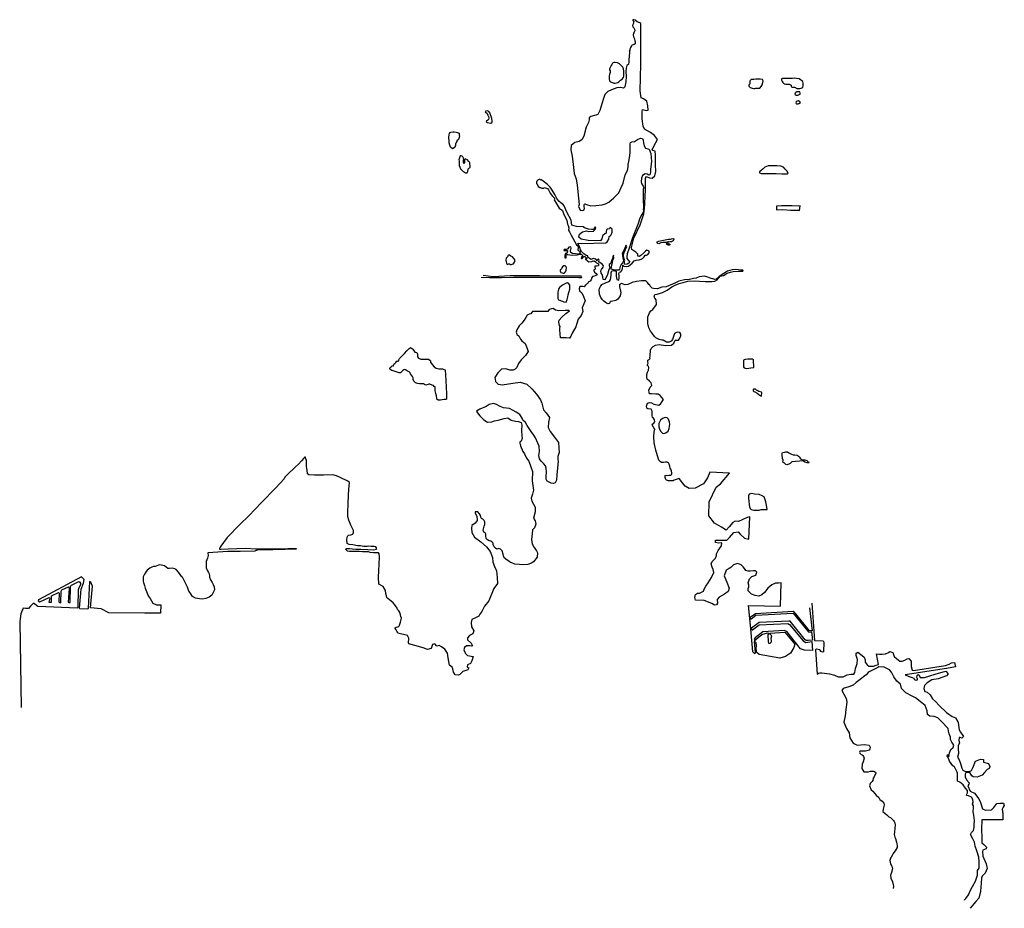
# Model space of a CAD drawing. Extents: x 188817 to 228219, y 769232 to 804811.
import ezdxf

# ---------------------------------------------------------------- set-up
doc = ezdxf.new("R2010")
doc.units = 0
doc.header["$LTSCALE"] = 800
doc.layers.add('WETLANDS', color=3, linetype='CONTINUOUS')

msp = doc.modelspace()

# ---------------------------------------------------------------- linework, layer by layer
at = {"layer": 'WETLANDS', "color": 0}
msp.add_lwpolyline([(220425, 781266), (220530, 780348), (220423, 780348), (219876, 781023), (219828, 781076), (219767, 781114), (218268, 781025), (218055, 780873), (218054, 780813), (218084, 780816), (218277, 780971), (219768, 781050), (220353, 780323), (220393, 780289), (220505, 780308), (220539, 779962), (220367, 779953), (220295, 779961), (220244, 779985), (219700, 780666), (219650, 780723), (219598, 780734), (218411, 780673), (218107, 780444), (218110, 780379), (218145, 780378), (218415, 780582), (219561, 780638), (219628, 780599), (220176, 779944), (220282, 779880), (220517, 779910), (220538, 779558), (220223, 779567), (220066, 779624), (219510, 780311), (219406, 780357), (218559, 780307), (218250, 780060), (218214, 780007), (218217, 779976), (218241, 779944), (218282, 779992), (218367, 780072), (218509, 780193), (218744, 780262), (218782, 780254), (218782, 780223), (218755, 780185), (218764, 779895), (218785, 779850), (218851, 779853), (218901, 779902), (218901, 779965), (218883, 780018), (218888, 780046), (218912, 780143), (218862, 780198), (218825, 780226), (218837, 780249), (219430, 780293), (219831, 779803), (219797, 779670), (219664, 779452), (219465, 779311), (219241, 779248), (218412, 779390), (218310, 779476), (218292, 779625), (218305, 779753), (218291, 779861), (218254, 779906), (218207, 779910), (218254, 779474), (218235, 779423), (218160, 779498), (218067, 780573), (217984, 781358), (219260, 781331), (219284, 782259), (219177, 782255), (219067, 782248), (218916, 782183), (218757, 782049), (218617, 781877), (218520, 781783), (218389, 781731), (218250, 781753), (218103, 781804), (218048, 781862), (217996, 781910), (217965, 781948), (217972, 782036), (217999, 782104), (217989, 782173), (217975, 782269), (218017, 782419), (218121, 782512), (218269, 782565), (218318, 782696), (218263, 782747), (218182, 782740), (218054, 782733), (217973, 782736), (217877, 782756), (217825, 782835), (217769, 782898), (217684, 782978), (217547, 783041), (217380, 782988), (217277, 782880), (217209, 782835), (217085, 782765), (217007, 782543), (217111, 782295), (217208, 782048), (217171, 781916), (217024, 781810), (216810, 781694), (216733, 781597), (216740, 781443), (216700, 781381), (216617, 781370), (216515, 781431), (216203, 781553), (215856, 781574), (215831, 781680), (215861, 781794), (215940, 781844), (216026, 781853), (216175, 781927), (216212, 782013), (216277, 782132), (216367, 782260), (216505, 782481), (216600, 782672), (216568, 782792), (216530, 782889), (216494, 783028), (216530, 783124), (216656, 783245), (216702, 783359), (216695, 783430), (216769, 783555), (216895, 783743), (216911, 783870), (216783, 783850), (216663, 783878), (216666, 783966), (217065, 783970), (217109, 783976), (217221, 784072), (217396, 784277), (217568, 784300), (217655, 784216), (217823, 784046), (217990, 784017), (218036, 784902), (217922, 784877), (217758, 784797), (217576, 784715), (217443, 784728), (217360, 784677), (217206, 784499), (217089, 784377), (216905, 784486), (216627, 784652), (216400, 784947), (216412, 785501), (216694, 786098), (216862, 786224), (217227, 786655), (216436, 786699), (216343, 786473), (216178, 786233), (215845, 786050), (215608, 786043), (215450, 786127), (215347, 786264), (215205, 786442), (215012, 786379), (214964, 786351), (214921, 786345), (214851, 786351), (214777, 786353), (214736, 786359), (214696, 786371), (214672, 786406), (214648, 786479), (214642, 786556), (214674, 786570), (214705, 786562), (214811, 786568), (214880, 786573), (214909, 786619), (214915, 786658), (214897, 786744), (214871, 786810), (214851, 786856), (214832, 786939), (214802, 787008), (214778, 787068), (214721, 787090), (214658, 787091), (214578, 787077), (214502, 787079), (214460, 787110), (214399, 787175), (214342, 787343), (214273, 787578), (214203, 787863), (214191, 788125), (214207, 788295), (214231, 788411), (214197, 788463), (214132, 788587), (214157, 788633), (214189, 788653), (214229, 788707), (214226, 788784), (214179, 788851), (214134, 788881), (214128, 788958), (214122, 789134), (214090, 789222), (213959, 789229), (213916, 789261), (213899, 789334), (213945, 789452), (214018, 789477), (214096, 789464), (214188, 789414), (214392, 789377), (214480, 789440), (214574, 789600), (214520, 789686), (214450, 789766), (214373, 789820), (214274, 789813), (214106, 789829), (214021, 789833), (214006, 789892), (213994, 789976), (214052, 790096), (214113, 790161), (214092, 790268), (214023, 790340), (213924, 790423), (213912, 790484), (213909, 790601), (213934, 790698), (213975, 790782), (214000, 790891), (213986, 790933), (213949, 790952), (213933, 790978), (213968, 791060), (213960, 791116), (213948, 791146), (213960, 791172), (214013, 791204), (214041, 791246), (214035, 791276), (214044, 791349), (214064, 791582), (214090, 791642), (214131, 791685), (214163, 791731), (214262, 791783), (214413, 791805), (214664, 791767), (214896, 791779), (214993, 791858), (215049, 791973), (215138, 791985), (215185, 791983), (215235, 792062), (215269, 792149), (215275, 792155), (215278, 792225), (215240, 792283), (215132, 792306), (215021, 792240), (214970, 792085), (214937, 792009), (214883, 791941), (214813, 791898), (214703, 791901), (214572, 791978), (214510, 791977), (214406, 792001), (214276, 792078), (214218, 792131), (214121, 792261), (214056, 792341), (213988, 792472), (213953, 792646), (213952, 792760), (213960, 792911), (214016, 793073), (214078, 793150), (214153, 793202), (214297, 793407), (214291, 793590), (214233, 793660), (214204, 793720), (214237, 793803), (214324, 793823), (214539, 793890), (214727, 793975), (214911, 794108), (215043, 794183), (215209, 794254), (215365, 794291), (215558, 794336), (215814, 794349), (216021, 794344), (216251, 794329), (216513, 794330), (216638, 794336), (216734, 794392), (216843, 794537), (216979, 794574), (217126, 794663), (217256, 794707), (217372, 794729), (217578, 794739), (217750, 794738), (217766, 794767), (217752, 794782), (217676, 794776), (217578, 794798), (217471, 794815), (217333, 794795), (217147, 794742), (216995, 794654), (216808, 794532), (216682, 794415), (216636, 794411), (216552, 794430), (216484, 794453), (216360, 794496), (216222, 794535), (216002, 794521), (215885, 794466), (215775, 794452), (215623, 794410), (215415, 794393), (215192, 794344), (215038, 794256), (214686, 794114), (214508, 794097), (214338, 794039), (214181, 794042), (214131, 794066), (214100, 794094), (214049, 794140), (214036, 794187), (213988, 794214), (213943, 794292), (213869, 794349), (213706, 794351), (213502, 794327), (213322, 794289), (213149, 794205), (213042, 794196), (212905, 794247), (212825, 794191), (212823, 794113), (212874, 793891), (212853, 793759), (212752, 793623), (212667, 793565), (212547, 793536), (212468, 793532), (212438, 793504), (212423, 793451), (212364, 793432), (212294, 793459), (212199, 793535), (212141, 793590), (212076, 793682), (212016, 793826), (212006, 794020), (212054, 794128), (212117, 794213), (212291, 794289), (212406, 794330), (212453, 794401), (212483, 794576), (212481, 794682), (212518, 794757), (212567, 794771), (212631, 794756), (212681, 794747), (212686, 794740), (212693, 794661), (212684, 794540), (212707, 794411), (212789, 794381), (212812, 794461), (212801, 794555), (212796, 794646), (212818, 794705), (212873, 794715), (212914, 794768), (212935, 794844), (212948, 794958), (212953, 794985), (212991, 794946), (213081, 794926), (213182, 794943), (213249, 794991), (213321, 795056), (213401, 795157), (213408, 795158), (213490, 795187), (213607, 795200), (213685, 795216), (213737, 795249), (213802, 795321), (213850, 795378), (213896, 795389), (213948, 795405), (214002, 795479), (214008, 795548), (213918, 795579), (213861, 795547), (213789, 795476), (213671, 795370), (213606, 795330), (213553, 795347), (213555, 795419), (213479, 795498), (213308, 795605), (213300, 795684), (213392, 796059), (213652, 796601), (213756, 796923), (213787, 797038), (213813, 797141), (213821, 797249), (213838, 797453), (213848, 797742), (213857, 797993), (213860, 798158), (213858, 798309), (213864, 798459), (213902, 798536), (214025, 798478), (214128, 798466), (214231, 798557), (214272, 798737), (214260, 798999), (214257, 799390), (214248, 799553), (214157, 799574), (214128, 799605), (214213, 799771), (214280, 799892), (214345, 800009), (214216, 800173), (214057, 800298), (213822, 800422), (213763, 800550), (213724, 800841), (213728, 801137), (213736, 801211), (213827, 801189), (213894, 801174), (213967, 801193), (213955, 801358), (213913, 801549), (213779, 801645), (213688, 801678), (213649, 801960), (213674, 803030), (213680, 804657), (213627, 804682), (213527, 804723), (213443, 804792), (213387, 804811), (213352, 804807), (213347, 804781), (213376, 804753), (213391, 804741), (213383, 804702), (213365, 804635), (213350, 804609), (213337, 804590), (213351, 804518), (213397, 804481), (213420, 804426), (213430, 804368), (213405, 804305), (213379, 804276), (213373, 804202), (213383, 804126), (213423, 804048), (213433, 803968), (213441, 803923), (213453, 803873), (213446, 803840), (213401, 803812), (213330, 803796), (213304, 803769), (213262, 803699), (213247, 803656), (213238, 803627), (213232, 803587), (213210, 803549), (213206, 803546), (213218, 803541), (213220, 803501), (213195, 803200), (213196, 803115), (213182, 803028), (213154, 802998), (213110, 802972), (213083, 802870), (213074, 802732), (213080, 802533), (213073, 802317), (213039, 802123), (212974, 802071), (212874, 802098), (212707, 802078), (212501, 801999), (212354, 801934), (212235, 801809), (212172, 801609), (212081, 801349), (212034, 801176), (211949, 801018), (211868, 800991), (211679, 800938), (211611, 800884), (211604, 800799), (211576, 800699), (211490, 800507), (211389, 800143), (211309, 799998), (211202, 799939), (211027, 799897), (210885, 799774), (210874, 799596), (210929, 799344), (210969, 799011), (211002, 798653), (211082, 798433), (211121, 798182), (211184, 797658), (211201, 797416), (211173, 797329), (211243, 797178), (211356, 797173), (211406, 797193), (211416, 797259), (211407, 797321), (211401, 797384), (211416, 797422), (211431, 797438), (211501, 797417), (211679, 797355), (211872, 797368), (212123, 797399), (212259, 797436), (212396, 797511), (212591, 797678), (212789, 797881), (212891, 798090), (212967, 798266), (213052, 798600), (213140, 798773), (213165, 798916), (213168, 799011), (213187, 799137), (213221, 799285), (213243, 799481), (213249, 799598), (213240, 799708), (213253, 799844), (213258, 799898), (213319, 799917), (213416, 799933), (213544, 800015), (213659, 800061), (213738, 800049), (213766, 799986), (213784, 799876), (213812, 799761), (213866, 799664), (213956, 799638), (214002, 799622), (214070, 799457), (214099, 799138), (214067, 798931), (214056, 798810), (214058, 798700), (214030, 798603), (213997, 798583), (213924, 798620), (213846, 798634), (213734, 798567), (213698, 798464), (213686, 798324), (213700, 798257), (213767, 798140), (213788, 798091), (213784, 798050), (213769, 798013), (213761, 797969), (213766, 797894), (213765, 797776), (213770, 797617), (213776, 797297), (213772, 797210), (213781, 797178), (213778, 797121), (213747, 797077), (213711, 797004), (213637, 796859), (213554, 796615), (213341, 796075), (213210, 795669), (213128, 795439), (213108, 795310), (213112, 795245), (213165, 795187), (213231, 795105), (213199, 795064), (213133, 795017), (213033, 795011), (213021, 795049), (213023, 795140), (213034, 795169), (213004, 795231), (212982, 795326), (212980, 795409), (213013, 795491), (213062, 795608), (213119, 795726), (213092, 795788), (213072, 795771), (213058, 795725), (213033, 795679), (212989, 795566), (212933, 795444), (212940, 795370), (212957, 795268), (212976, 795162), (212936, 795070), (212893, 795013), (212845, 794923), (212821, 794820), (212787, 794788), (212738, 794782), (212631, 794779), (212486, 794828), (212494, 794896), (212519, 794993), (212544, 795083), (212557, 795187), (212587, 795257), (212585, 795381), (212554, 795312), (212538, 795250), (212500, 795150), (212476, 795057), (212444, 795029), (212407, 795007), (212405, 794957), (212438, 794904), (212382, 794757), (212334, 794603), (212274, 794455), (212218, 794395), (212167, 794405), (212154, 794518), (212122, 794609), (212084, 794663), (212074, 794754), (212096, 794814), (212164, 794902), (212177, 794960), (212134, 795015), (212027, 795086), (211983, 795121), (212010, 795170), (211976, 795234), (211941, 795198), (211928, 795154), (211872, 795218), (211762, 795243), (211680, 795215), (211618, 795244), (211553, 795303), (211546, 795353), (211481, 795375), (211390, 795433), (211297, 795535), (211248, 795617), (211252, 795645), (211187, 795786), (211157, 795843), (211184, 795862), (211293, 795855), (212267, 795880), (212320, 795916), (212393, 796029), (212408, 796132), (212447, 796157), (212487, 796200), (212522, 796306), (212525, 796418), (212443, 796506), (212432, 796475), (212417, 796433), (212340, 796421), (212298, 796401), (212292, 796334), (212287, 796265), (212238, 796236), (212134, 796155), (212109, 796042), (212057, 795962), (211563, 795973), (211289, 796021), (211195, 796108), (211223, 796228), (211334, 796323), (211494, 796356), (211595, 796333), (211791, 796348), (211794, 796351), (211851, 796416), (211876, 796492), (211850, 796520), (211805, 796460), (211795, 796407), (211709, 796406), (211573, 796427), (211413, 796474), (211372, 796512), (211097, 796529), (210915, 796589), (210890, 796781), (210709, 797104), (210611, 797360), (210558, 797423), (210488, 797469), (210393, 797548), (210308, 797652), (210237, 797816), (210126, 797984), (210040, 798105), (209944, 798217), (209771, 798347), (209705, 798400), (209668, 798380), (209632, 798427), (209561, 798402), (209493, 798335), (209498, 798255), (209542, 798196), (209560, 798127), (209629, 798089), (209652, 798089), (209706, 798069), (209798, 798068), (209810, 798086), (209935, 798057), (209978, 797994), (210051, 797865), (210123, 797764), (210222, 797659), (210221, 797624), (210211, 797599), (210244, 797535), (210409, 797268), (210534, 797172), (210587, 797004), (210665, 796884), (210718, 796777), (210736, 796625), (210772, 796565), (210797, 796478), (210782, 796382), (210822, 796310), (210881, 796178), (211095, 795792), (211151, 795755), (211164, 795670), (211158, 795610), (211170, 795565), (211224, 795551), (211244, 795480), (211220, 795440), (211147, 795423), (211058, 795438), (210941, 795443), (210872, 795489), (210863, 795556), (210886, 795660), (210868, 795711), (210788, 795704), (210752, 795640), (210697, 795614), (210599, 795615), (210593, 795564), (210699, 795573), (210737, 795565), (210739, 795543), (210719, 795509), (210716, 795444), (210660, 795453), (210629, 795364), (210630, 795273), (210687, 795272), (210688, 795292), (210684, 795327), (210688, 795390), (210717, 795407), (210755, 795406), (210829, 795393), (210951, 795381), (211125, 795395), (211235, 795425), (211280, 795425), (211331, 795401), (211344, 795367), (211333, 795333), (211305, 795310), (211280, 795267), (211287, 795244), (211321, 795253), (211358, 795280), (211390, 795324), (211434, 795326), (211473, 795303), (211499, 795270), (211510, 795240), (211489, 795236), (211465, 795232), (211456, 795207), (211488, 795191), (211517, 795194), (211526, 795167), (211599, 795112), (211711, 795124), (211767, 795157), (211794, 795143), (211806, 795151), (211861, 795116), (211905, 795079), (211976, 795033), (211977, 794968), (211961, 794952), (211902, 794947), (211839, 794945), (211838, 794903), (211840, 794834), (211833, 794813), (211788, 794800), (211789, 794764), (211815, 794698), (211887, 794645), (211922, 794590), (211879, 794562), (211805, 794546), (211745, 794525), (211708, 794483), (211688, 794394), (211647, 794344), (211623, 794327), (211582, 794317), (211568, 794276), (211536, 794244), (211522, 794241), (211501, 794218), (211486, 794193), (211448, 794162), (211400, 794115), (211350, 794124), (211238, 794125), (211201, 794035), (211221, 793951), (211308, 793879), (211376, 793727), (211442, 793549), (211397, 793431), (211329, 793268), (211349, 793128), (211289, 792967), (211164, 792824), (211107, 792642), (211069, 792518), (210923, 792254), (210892, 792171), (210866, 792134), (210820, 792057), (210812, 792054), (210681, 792066), (210459, 792069), (210440, 792238), (210430, 792392), (210426, 792459), (210451, 792531), (210419, 792572), (210391, 792699), (210408, 792776), (210518, 792895), (210677, 793047), (210815, 793150), (210786, 793171), (210643, 793169), (210390, 793151), (210258, 793184), (210164, 793246), (210095, 793239), (210010, 793206), (209954, 793128), (209335, 793130), (209298, 793075), (209272, 793036), (209202, 793014), (209123, 792978), (209077, 792893), (209005, 792781), (208915, 792666), (208801, 792557), (208718, 792398), (208690, 792300), (208708, 792213), (208710, 792210), (208789, 792147), (208853, 792015), (208917, 791955), (209040, 791842), (209120, 791647), (209162, 791520), (209055, 791367), (208884, 791198), (208779, 791046), (208710, 790885), (208647, 790812), (208560, 790780), (208436, 790783), (208276, 790829), (208098, 790813), (207946, 790677), (207828, 790480), (207853, 790322), (207967, 790215), (208121, 790187), (208548, 790260), (208844, 790293), (209115, 790213), (209305, 790032), (209492, 789819), (209665, 789596), (209718, 789453), (209775, 789187), (209891, 789069), (210023, 788889), (209973, 788693), (209969, 788485), (210049, 788320), (210254, 788042), (210385, 787886), (210395, 787668), (210404, 787476), (210357, 787324), (210356, 787195), (210364, 787123), (210313, 786603), (210314, 786593), (210293, 786376), (210239, 786264), (210183, 786245), (210085, 786255), (209930, 786332), (209882, 786410), (209885, 786528), (209903, 786700), (209881, 786852), (209857, 786949), (209792, 787029), (209687, 787139), (209619, 787233), (209591, 787366), (209619, 787519), (209610, 787731), (209557, 787860), (209461, 788067), (209395, 788181), (209291, 788328), (209127, 788559), (209054, 788680), (208952, 788774), (208920, 788859), (208825, 789006), (208686, 789099), (208564, 789165), (208412, 789240), (208182, 789275), (208041, 789319), (207900, 789402), (207771, 789443), (207607, 789410), (207485, 789328), (207233, 789217), (207100, 789143), (207139, 789064), (207233, 788946), (207386, 788789), (207531, 788700), (207712, 788714), (207819, 788752), (207958, 788774), (208200, 788842), (208349, 788868), (208486, 788779), (208661, 788733), (208783, 788719), (208883, 788686), (208916, 788578), (208902, 788358), (208908, 788150), (208919, 788044), (208883, 787938), (208833, 787889), (208825, 787849), (208857, 787755), (208957, 787517), (209014, 787422), (209097, 787256), (209187, 787132), (209190, 787130), (209272, 786911), (209341, 786716), (209324, 786352), (209375, 785967), (209341, 785808), (209281, 785650), (209309, 785535), (209444, 785290), (209445, 785110), (209377, 784852), (209447, 784749), (209478, 784615), (209416, 784462), (209340, 784384), (209319, 784232), (209302, 784003), (209322, 783829), (209410, 783682), (209502, 783548), (209543, 783468), (209526, 783295), (209375, 783105), (209299, 783046), (209261, 783032), (209145, 782999), (208920, 782987), (208813, 783001), (208625, 783008), (208510, 783063), (208464, 783079), (208396, 783137), (208328, 783174), (208208, 783259), (208175, 783344), (208166, 783414), (208122, 783548), (208064, 783617), (207986, 783642), (207906, 783617), (207852, 783646), (207806, 783707), (207769, 783798), (207758, 783850), (207714, 783909), (207669, 783930), (207607, 783948), (207539, 783980), (207484, 784037), (207475, 784141), (207470, 784216), (207439, 784266), (207392, 784291), (207365, 784375), (207398, 784530), (207434, 784603), (207426, 784700), (207407, 784756), (207346, 784809), (207295, 784836), (207267, 784895), (207258, 784960), (207217, 785025), (207145, 785107), (207047, 785108), (207043, 785050), (207112, 784928), (207126, 784756), (207046, 784651), (206917, 784555), (206892, 784455), (206909, 784274), (207022, 784086), (207266, 783903), (207500, 783711), (207641, 783523), (207734, 783276), (207736, 783272), (207754, 783091), (207814, 782918), (207901, 782743), (207929, 782479), (207936, 782232), (207787, 782039), (207586, 781545), (207411, 781325), (207313, 781119), (207235, 781005), (207187, 780930), (207088, 780870), (206911, 780790), (206889, 780674), (206903, 780498), (206991, 780347), (206955, 780228), (206817, 780149), (206735, 780059), (206734, 779978), (206887, 779845), (206936, 779745), (206891, 779733), (206832, 779743), (206827, 779745), (206701, 779738), (206623, 779673), (206597, 779579), (206641, 779458), (206646, 779453), (206731, 779352), (206964, 779319), (206907, 779144), (206858, 779040), (206743, 778974), (206719, 778886), (206797, 778854), (206757, 778785), (206707, 778770), (206547, 778713), (206432, 778595), (206379, 778562), (206243, 778576), (206171, 778687), (206151, 778822), (206117, 778884), (206020, 778973), (205958, 779255), (205940, 779449), (205829, 779611), (205693, 779704), (205598, 779750), (205504, 779734), (205436, 779815), (205331, 779800), (205280, 779639), (205141, 779593), (205131, 779591), (204960, 779663), (204623, 779749), (204387, 779823), (204373, 779864), (204383, 780047), (204342, 780151), (203944, 780253), (203931, 780282), (203905, 780330), (203878, 780377), (203843, 780435), (203842, 780457), (203883, 780490), (203950, 780508), (203984, 780517), (204010, 780565), (204025, 780614), (204052, 780690), (204071, 780744), (204094, 780844), (204070, 780919), (204051, 780986), (204028, 781078), (203986, 781144), (203934, 781196), (203909, 781270), (203883, 781306), (203830, 781388), (203762, 781469), (203681, 781525), (203619, 781580), (203555, 781637), (203514, 781679), (203494, 781745), (203472, 781833), (203452, 781958), (203365, 782110), (203186, 782211), (203179, 782484), (203186, 782742), (203206, 783005), (203214, 783304), (203204, 783423), (203176, 783462), (203105, 783467), (203051, 783469), (202974, 783471), (202845, 783482), (202771, 783498), (202653, 783505), (202538, 783507), (202398, 783514), (202290, 783520), (202125, 783522), (202018, 783521), (201929, 783529), (201868, 783603), (201877, 783636), (202011, 783639), (202136, 783625), (202265, 783607), (202466, 783607), (202744, 783594), (202972, 783582), (203096, 783612), (203094, 783670), (203073, 783703), (203001, 783721), (202876, 783722), (202783, 783727), (202718, 783724), (202594, 783723), (202455, 783739), (202340, 783746), (202145, 783787), (202002, 783802), (201922, 783844), (201904, 783986), (201916, 784093), (201949, 784151), (201978, 784166), (202073, 784185), (202150, 784214), (202175, 784279), (202177, 784358), (202123, 784467), (202069, 784568), (201988, 784772), (201944, 784901), (201950, 785094), (201964, 785413), (201977, 785774), (201989, 786004), (202018, 786287), (201942, 786331), (201648, 786479), (201493, 786553), (201350, 786583), (200970, 786571), (200613, 786570), (200390, 786590), (200338, 786625), (200324, 786777), (200296, 786922), (200294, 787048), (200291, 787160), (200268, 787233), (200258, 787296), (200253, 787301), (200249, 787301), (200243, 787301), (200238, 787300), (200230, 787297), (200221, 787290), (200213, 787280), (200200, 787264), (200194, 787255), (200096, 787145), (199975, 787011), (199860, 786906), (199748, 786807), (199616, 786678), (199509, 786579), (199429, 786500), (199399, 786433), (199065, 786066), (198495, 785486), (197984, 784946), (197625, 784597), (197116, 784084), (196872, 783733), (196837, 783692), (196807, 783638), (196815, 783616), (196872, 783607), (197161, 783624), (197509, 783632), (197869, 783647), (198250, 783627), (198554, 783628), (198909, 783620), (199270, 783620), (199550, 783632), (199714, 783646), (199859, 783644, -1.002677), (199859, 783605), (199447, 783604), (198941, 783584), (198317, 783577), (198229, 783526), (197644, 783514), (197142, 783513), (196352, 783470), (196354, 783356), (196333, 783248), (196286, 783118), (196275, 783032), (196275, 782943), (196278, 782864), (196330, 782738), (196367, 782680), (196394, 782628), (196408, 782548), (196418, 782487), (196455, 782385), (196514, 782282), (196560, 782200), (196596, 782108), (196613, 781978), (196508, 781763), (196397, 781685), (196262, 781630), (196116, 781612), (196019, 781622), (195853, 781654), (195734, 781720), (195640, 781868), (195590, 781930), (195533, 782084), (195472, 782224), (195398, 782356), (195327, 782486), (195308, 782507), (195243, 782596), (195175, 782696), (195078, 782802), (195028, 782830), (194916, 782846), (194809, 782832), (194746, 782834), (194685, 782885), (194613, 782939), (194420, 782980), (194376, 782969), (194308, 782949), (194243, 782922), (194175, 782912), (194109, 782894), (194027, 782850), (193913, 782772), (193851, 782671), (193849, 782669), (193815, 782612), (193757, 782503), (193755, 782387), (193757, 782327), (193766, 782276), (193811, 782155), (193841, 782050), (193942, 781782), (193960, 781741), (194033, 781634), (194144, 781451), (194295, 781387), (194462, 781378), (194449, 781047), (194245, 781049), (194027, 781048), (193828, 781046), (192381, 781058), (192080, 781217), (191647, 781259), (191735, 782135), (191664, 782294), (191616, 782320), (191551, 781250), (191549, 781211), (191225, 781223), (191213, 781247), (191282, 782011), (191374, 782245), (191391, 782394), (191291, 782506), (189572, 781589), (189559, 781547), (189620, 781507), (189997, 781679), (190025, 781650), (189984, 781488), (190088, 781488), (190089, 781741), (190374, 781878), (190400, 781849), (190380, 781507), (190409, 781470), (190461, 781469), (190468, 781494), (190478, 781936), (190507, 781977), (190769, 782107), (190790, 782088), (190801, 782044), (190760, 781495), (190779, 781476), (190843, 781476), (190857, 782126), (190884, 782170), (191188, 782319), (191229, 782291), (191254, 782246), (191253, 782187), (191184, 782057), (191159, 781987), (191146, 781304), (191127, 781243), (189545, 781318), (189425, 781414), (189376, 781446), (189251, 781332), (189172, 781230), (189049, 781241), (188954, 781245), (188863, 781016), (188842, 780821), (188817, 780717), (188874, 777266)], format="xyb", dxfattribs=at)
for points in [[(212990, 802750), (212975, 802843), (212971, 802881), (212951, 802906), (212929, 802937), (212878, 802993), (212819, 803044), (212744, 803080), (212653, 803101), (212588, 803103), (212541, 803074), (212531, 803039), (212517, 803022), (212484, 802981), (212457, 802920), (212425, 802844), (212426, 802802), (212446, 802763), (212444, 802697), (212425, 802624), (212404, 802544), (212402, 802449), (212425, 802365), (212459, 802327), (212535, 802291), (212587, 802271), (212642, 802265), (212706, 802281), (212749, 802291), (212797, 802325), (212860, 802384), (212921, 802433), (212968, 802476), (212975, 802497), (212990, 802548), (212997, 802620)], [(218440, 802064), (218494, 802133), (218532, 802200), (218553, 802299), (218571, 802362), (218546, 802414), (218443, 802430), (218280, 802431), (218189, 802422), (218095, 802413), (218053, 802381), (218037, 802353), (218037, 802321), (218041, 802288), (218029, 802246), (218008, 802210), (217998, 802182), (217991, 802149), (218017, 802123), (218052, 802095), (218095, 802079), (218131, 802070), (218191, 802054), (218229, 802055), (218275, 802066), (218326, 802067)], [(220158, 802100), (220169, 802174), (220164, 802257), (220150, 802339), (220009, 802446), (219904, 802461), (219834, 802470), (219742, 802462), (219556, 802455), (219439, 802458), (219347, 802459), (219315, 802448), (219308, 802436), (219309, 802389), (219331, 802332), (219356, 802290), (219382, 802267), (219427, 802248), (219476, 802235), (219536, 802226), (219603, 802231), (219642, 802217), (219683, 802183), (219695, 802154), (219708, 802119), (219732, 802108), (219774, 802104), (219825, 802103), (219858, 802093), (219892, 802071), (219914, 802058), (219949, 802053), (220037, 802062), (220091, 802074), (220117, 802078)], [(220049, 801832), (220050, 801871), (220036, 801916), (219981, 801925), (219913, 801916), (219881, 801900), (219847, 801865), (219840, 801822), (219856, 801810), (219890, 801789), (219938, 801788), (219967, 801795), (219985, 801803)], [(220059, 801499), (220041, 801528), (219989, 801563), (219927, 801552), (219888, 801523), (219875, 801485), (219883, 801460), (219905, 801439), (219963, 801439), (219994, 801453)], [(207676, 800662), (207719, 800708), (207721, 800764), (207709, 800859), (207684, 800928), (207663, 801007), (207645, 801062), (207586, 801137), (207533, 801165), (207466, 801154), (207449, 801132), (207463, 801101), (207493, 801088), (207515, 801053), (207529, 801024), (207557, 800990), (207577, 800933), (207585, 800887), (207588, 800863), (207580, 800818), (207557, 800783), (207503, 800744), (207487, 800730), (207494, 800709), (207520, 800689)], [(206131, 799646), (206054, 799705), (206025, 799792), (206004, 799882), (206002, 799989), (205992, 800050), (205990, 800106), (206006, 800200), (206020, 800259), (206042, 800294), (206065, 800313), (206151, 800316), (206201, 800315), (206284, 800306), (206333, 800293), (206367, 800282), (206410, 800271), (206408, 800231), (206409, 800187), (206411, 800157), (206406, 800088), (206395, 800047), (206371, 800016), (206317, 799957), (206304, 799935), (206286, 799889), (206263, 799828), (206251, 799778), (206229, 799731), (206231, 799707), (206206, 799676)], [(206842, 798903), (206837, 799090), (206783, 799146), (206734, 799193), (206673, 799225), (206647, 799238), (206620, 799212), (206619, 799163), (206616, 799113), (206615, 799081), (206607, 799058), (206589, 799057), (206577, 799105), (206579, 799172), (206579, 799197), (206587, 799216), (206578, 799266), (206550, 799313), (206518, 799344), (206483, 799356), (206438, 799362), (206421, 799286), (206396, 799196), (206399, 799151), (206402, 799100), (206405, 799024), (206410, 798968), (206433, 798908), (206456, 798845), (206491, 798802), (206528, 798766), (206567, 798738), (206617, 798702), (206659, 798680), (206718, 798685), (206735, 798709), (206747, 798736), (206757, 798766), (206762, 798802), (206764, 798820), (206781, 798849), (206801, 798869)], [(219571, 798665), (219517, 798753), (219444, 798824), (219376, 798902), (219281, 798949), (219112, 798960), (218912, 798963), (218765, 798953), (218639, 798904), (218565, 798838), (218481, 798760), (218426, 798716), (218428, 798680), (218493, 798650), (218627, 798646), (218791, 798650), (219094, 798648), (219320, 798634), (219452, 798640), (219538, 798640)], [(220024, 797176), (220049, 797355), (219990, 797349), (219736, 797361), (219480, 797358), (219308, 797355), (219104, 797342), (219101, 797195), (219357, 797205), (219663, 797188), (219996, 797183)], [(214344, 795849), (214325, 795887), (214333, 795918), (214392, 795943), (214514, 795975), (214653, 795998), (214780, 796017), (214866, 796029), (214903, 796043), (214957, 796048), (214995, 796042), (214996, 796013), (214980, 795987), (214961, 795962), (214945, 795944), (214902, 795919), (214862, 795915), (214833, 795910), (214805, 795904), (214786, 795914), (214771, 795918), (214749, 795913), (214744, 795899), (214742, 795886), (214740, 795873), (214743, 795865), (214763, 795850), (214790, 795840), (214802, 795833), (214838, 795817), (214837, 795799), (214812, 795786), (214781, 795787), (214735, 795793), (214704, 795820), (214710, 795874), (214708, 795891), (214662, 795893), (214551, 795887), (214470, 795877), (214416, 795854), (214396, 795841), (214359, 795844), (214344, 795858)], [(208579, 795042), (208616, 795102), (208640, 795164), (208601, 795242), (208533, 795311), (208473, 795345), (208421, 795376), (208384, 795385), (208353, 795356), (208356, 795335), (208329, 795302), (208290, 795259), (208274, 795181), (208286, 795112), (208293, 795061), (208307, 795030), (208322, 795012), (208335, 794999), (208344, 795009), (208354, 795026), (208355, 795027), (208376, 795030), (208412, 795029), (208458, 795013), (208485, 795008), (208527, 795018), (208546, 795039)], [(210685, 794776), (210691, 794809), (210701, 794856), (210699, 794883), (210682, 794921), (210646, 794957), (210587, 794949), (210537, 794914), (210518, 794881), (210494, 794837), (210475, 794815), (210443, 794789), (210441, 794755), (210457, 794715), (210478, 794695), (210520, 794677), (210568, 794661), (210600, 794663), (210621, 794681), (210634, 794697), (210653, 794721)], [(210682, 793505), (210726, 793612), (210752, 793710), (210767, 793788), (210797, 793888), (210838, 794017), (210838, 794098), (210829, 794176), (210798, 794238), (210738, 794271), (210654, 794245), (210568, 794193), (210489, 794135), (210418, 794085), (210390, 794045), (210371, 793955), (210358, 793895), (210351, 793805), (210346, 793706), (210357, 793642), (210380, 793598), (210432, 793575), (210484, 793550), (210540, 793535), (210591, 793516)], [(204338, 790732), (204253, 790788), (204216, 790804), (204188, 790788), (204146, 790762), (204109, 790722), (204088, 790698), (204054, 790667), (204000, 790673), (203923, 790703), (203840, 790725), (203760, 790756), (203712, 790768), (203641, 790801), (203630, 790851), (203637, 790887), (203678, 790913), (203698, 790931), (203715, 790944), (203723, 790947), (203734, 790946), (203754, 790944), (203765, 790946), (203781, 790956), (203785, 790975), (203781, 790995), (203789, 791014), (203823, 791049), (203863, 791086), (203892, 791121), (203914, 791145), (203922, 791146), (203936, 791145), (203957, 791145), (203987, 791160), (203989, 791192), (204021, 791245), (204031, 791265), (204070, 791299), (204070, 791300), (204094, 791329), (204154, 791380), (204216, 791451), (204309, 791547), (204377, 791617), (204409, 791650), (204437, 791673), (204462, 791685), (204541, 791632), (204554, 791620), (204628, 791496), (204712, 791484), (204730, 791413), (204730, 791318), (204778, 791253), (204876, 791224), (205024, 791220), (205120, 791218), (205183, 791221), (205236, 791179), (205238, 791178), (205253, 791145), (205257, 791093), (205322, 791004), (205409, 790915), (205479, 790862), (205596, 790826), (205656, 790831), (205742, 790832), (205792, 790800), (205841, 790785), (205867, 790370), (205868, 790370), (205873, 790286), (205881, 790178), (205886, 790056), (205896, 789872), (205896, 789751), (205895, 789673), (205893, 789615), (205872, 789608), (205808, 789600), (205723, 789590), (205656, 789582), (205559, 789582), (205513, 789611), (205508, 789649), (205496, 789750), (205473, 789849), (205448, 789954), (205445, 790108), (205403, 790127), (205378, 790169), (205318, 790180), (205234, 790220), (205192, 790217), (205164, 790204), (205113, 790187), (205070, 790180), (205014, 790206), (204979, 790227), (204905, 790236), (204812, 790235), (204737, 790239), (204659, 790266), (204585, 790333), (204566, 790404), (204567, 790467), (204538, 790526), (204499, 790580), (204461, 790628), (204442, 790671), (204398, 790706)], [(218194, 790879), (218180, 791196), (218141, 791224), (218049, 791224), (217957, 791215), (217842, 791203), (217802, 791198), (217783, 791174), (217783, 791079), (217782, 790960), (217787, 790905), (217804, 790873), (217847, 790852), (217901, 790851), (217989, 790853), (218077, 790871)], [(218496, 789743), (218511, 789868), (218497, 789895), (218443, 789911), (218389, 789926), (218355, 789952), (218303, 789982), (218263, 790014), (218215, 790022), (218179, 790018), (218168, 789983), (218171, 789949), (218190, 789927), (218239, 789905), (218333, 789854), (218382, 789823), (218402, 789803), (218435, 789774), (218464, 789760)], [(214674, 788265), (214768, 788341), (214811, 788437), (214816, 788529), (214828, 788610), (214825, 788697), (214787, 788813), (214729, 788867), (214647, 788883), (214540, 788847), (214457, 788774), (214398, 788643), (214394, 788514), (214425, 788417), (214475, 788327), (214508, 788283), (214543, 788257), (214588, 788241)], [(219350, 787089), (219371, 787168), (219346, 787248), (219327, 787390), (219323, 787452), (219339, 787484), (219438, 787501), (219474, 787507), (219549, 787509), (219590, 787464), (219645, 787442), (219704, 787416), (219774, 787393), (219840, 787390), (219923, 787379), (219970, 787352), (220018, 787303), (220037, 787268), (220060, 787222), (220111, 787195), (220158, 787182), (220230, 787187), (220273, 787181), (220315, 787155), (220357, 787122), (220404, 787084), (220402, 787066), (220324, 787065), (220235, 787098), (220188, 787135), (220168, 787152), (219720, 787110), (219697, 787088), (219647, 787041), (219600, 787008), (219511, 786987), (219472, 786999), (219449, 787023), (219447, 787027), (219437, 787042), (219410, 787062), (219394, 787065)], [(218730, 785204), (218699, 785368), (218670, 785504), (218637, 785630), (218605, 785712), (218531, 785746), (218408, 785797), (218220, 785819), (218108, 785834), (218015, 785819), (217981, 785748), (217985, 785659), (218000, 785532), (218007, 785399), (218017, 785304), (218049, 785235), (218090, 785199), (218192, 785179), (218308, 785173), (218411, 785173), (218494, 785195)]]:
    msp.add_lwpolyline(points, close=True, dxfattribs=at)
for points in [[(207286, 794503), (207614, 794483), (208103, 794488), (208594, 794496), (209156, 794508), (209639, 794501), (210309, 794495), (211197, 794485), (211293, 794485), (211302, 794494), (211307, 794507), (211302, 794521), (211284, 794535), (210326, 794536), (209616, 794556), (208444, 794549), (207765, 794517), (207362, 794562)], [(220516, 781452), (220627, 779954), (220971, 779938), (220993, 779892), (220984, 779501), (220946, 779484), (220895, 779515), (220840, 779578), (220702, 779612), (220667, 779580), (220729, 778604), (220788, 778647), (220837, 778664), (220918, 778657), (221220, 778619), (221423, 778568), (221572, 778496), (221769, 778500), (221925, 778583), (222080, 778609), (222199, 778610), (222239, 778675), (222262, 778834), (222325, 779030), (222347, 779194), (222292, 779360), (222286, 779450), (222352, 779485), (222475, 779398), (222532, 779354), (222609, 779288), (222649, 779183), (222657, 779090), (222731, 778981), (222797, 778933), (222876, 778931), (222932, 778928), (222990, 778926), (223096, 778963), (223184, 778993), (223099, 779417), (223226, 779412), (223329, 779407), (223458, 779423), (223588, 779470), (223644, 779510), (223754, 779475), (223817, 779313), (223900, 779232), (224043, 779131), (224130, 779126), (224235, 779172), (224326, 779222), (224398, 779235), (224494, 779123), (224498, 778908), (224531, 778760), (224579, 778757), (225863, 778949), (226011, 779009), (226109, 779060), (226222, 779067), (226264, 778894), (225908, 778834), (224255, 778582), (224369, 778529), (224529, 778477), (224592, 778448), (224615, 778392), (224687, 778364), (224749, 778376), (224743, 778424), (224712, 778470), (224733, 778551), (224770, 778598), (224806, 778561), (224854, 778472), (225029, 778473), (225451, 778608), (225771, 778699), (225873, 778722), (225975, 778622), (225912, 778534), (225576, 778413), (225325, 778374), (225131, 778254), (225019, 778156), (224995, 778034), (225037, 777916), (225132, 777881), (225246, 777784), (225347, 777617), (225462, 777506), (225618, 777347), (225908, 777072), (226138, 776909), (226272, 776856), (226364, 776696), (226376, 776688), (226392, 776570), (226415, 776384), (226471, 776284), (226586, 776108), (226516, 776045), (226454, 776073), (226412, 776071), (226404, 775949), (226420, 775852), (226367, 775740), (226377, 775636), (226383, 775435), (226350, 775280), (226411, 775172), (226468, 775036), (226525, 774849), (226558, 774766), (226664, 774716), (226859, 774723), (226909, 774751), (226951, 774836), (226981, 774929), (227072, 775117), (227266, 775208), (227384, 775187), (227390, 775089), (227583, 775030), (227641, 774904), (227611, 774832), (227532, 774789), (227422, 774666), (227328, 774563), (227136, 774485), (226977, 774491), (226915, 774542), (226834, 774667), (226674, 774654), (226659, 774609), (226650, 774501), (226704, 774373), (226807, 774257), (226793, 774202), (226757, 774130), (226857, 773917), (227024, 773844), (227196, 773619), (227270, 773469), (227351, 773218), (227463, 773157), (227712, 773179), (227801, 773269), (227913, 773427), (228041, 773446), (228186, 773437), (228219, 773349), (228175, 773281), (228127, 773196), (228155, 773015), (228159, 772778), (227315, 772774), (227311, 772406), (227314, 772054), (227325, 771848), (227399, 771784), (227502, 771674), (227489, 771614), (227354, 771554), (227342, 771508), (227357, 771325), (227497, 771018), (227535, 770825), (227454, 770643), (227331, 770522), (227300, 770435), (227286, 770236), (227262, 769922), (227205, 769632), (227082, 769499), (226853, 769232)], [(226629, 769561), (226632, 769568), (226675, 769627), (226782, 769775), (226860, 769960), (226944, 770109), (227064, 770317), (227145, 770562), (227149, 770749), (227209, 770838), (227217, 770925), (227214, 771106), (227204, 771285), (227114, 771536), (227054, 771719), (227022, 771878), (226965, 772012), (226861, 772185), (226902, 772267), (226982, 772353), (227006, 772466), (227009, 772579), (227031, 772744), (227003, 772955), (226971, 773099), (226990, 773259), (226983, 773333), (226952, 773401), (226974, 773490), (226954, 773594), (226904, 773681), (226791, 773731), (226711, 773753), (226715, 773807), (226746, 773850), (226741, 773947), (226666, 774036), (226566, 774179), (226433, 774280), (226349, 774326), (226347, 774451), (226350, 774638), (226329, 774683), (226294, 774758), (226225, 774895), (226199, 774906), (226162, 774936), (226021, 775125), (225971, 775264), (225938, 775306), (225949, 775385), (225999, 775291), (226024, 775453), (226081, 775587), (226167, 775668), (226197, 775770), (226120, 775879), (226072, 775991), (226070, 776087), (226007, 776221), (225985, 776322), (225977, 776429), (225900, 776503), (225770, 776642), (225552, 776861), (225413, 776907), (225236, 776921), (225148, 776990), (225131, 777141), (225051, 777355), (224914, 777459), (224662, 777653), (224536, 777725), (224275, 777856), (224104, 778034), (224061, 778200), (223921, 778327), (223798, 778495), (223702, 778685), (223618, 778784), (223415, 778889), (223204, 778898), (223151, 778868), (222921, 778749), (222809, 778704), (222776, 778674), (222688, 778577), (222579, 778494), (222447, 778391), (222285, 778271), (222166, 778169), (221994, 778104), (221767, 778027), (221717, 777956), (221796, 777803), (221895, 777633), (221921, 777489), (221877, 777186), (221845, 776943), (221803, 776683), (221897, 776434), (222015, 776261), (222042, 776064), (222172, 775840), (222329, 775769), (222607, 775794), (222808, 775761), (222853, 775679), (222819, 775566), (222658, 775520), (222454, 775529), (222431, 775517), (222431, 775508), (222427, 775485), (222436, 775459), (222440, 775441), (222445, 775427), (222476, 775410), (222489, 775396), (222525, 775378), (222552, 775352), (222582, 775314), (222605, 775238), (222574, 775101), (222527, 775003), (222512, 774836), (222596, 774696), (222773, 774692), (222868, 774727), (223001, 774720), (223065, 774677), (223078, 774643), (223005, 774493), (222972, 774445), (222955, 774349), (222929, 774310), (222851, 774235), (222822, 774129), (222886, 773980), (222960, 773916), (223095, 773766), (223192, 773670), (223237, 773585), (223333, 773522), (223404, 773448), (223413, 773368), (223366, 773208), (223359, 773102), (223451, 773025), (223513, 772973), (223595, 772889), (223658, 772866), (223722, 772815), (223779, 772754), (223811, 772708), (223837, 772651), (223846, 772567), (223833, 772445), (223818, 772286), (223806, 772182), (223834, 772084), (223858, 772024), (223902, 771876), (223915, 771813), (223935, 771735), (223936, 771672), (223853, 771530), (223803, 771470), (223770, 771429), (223745, 771378), (223690, 771279), (223659, 771246), (223640, 771146), (223669, 771018), (223713, 770916), (223746, 770813), (223706, 770669), (223658, 770564), (223676, 770433), (223749, 770293), (223770, 770173), (223778, 770115), (223776, 770026)]]:
    msp.add_lwpolyline(points, dxfattribs=at)

doc.saveas('drawing.dxf')
